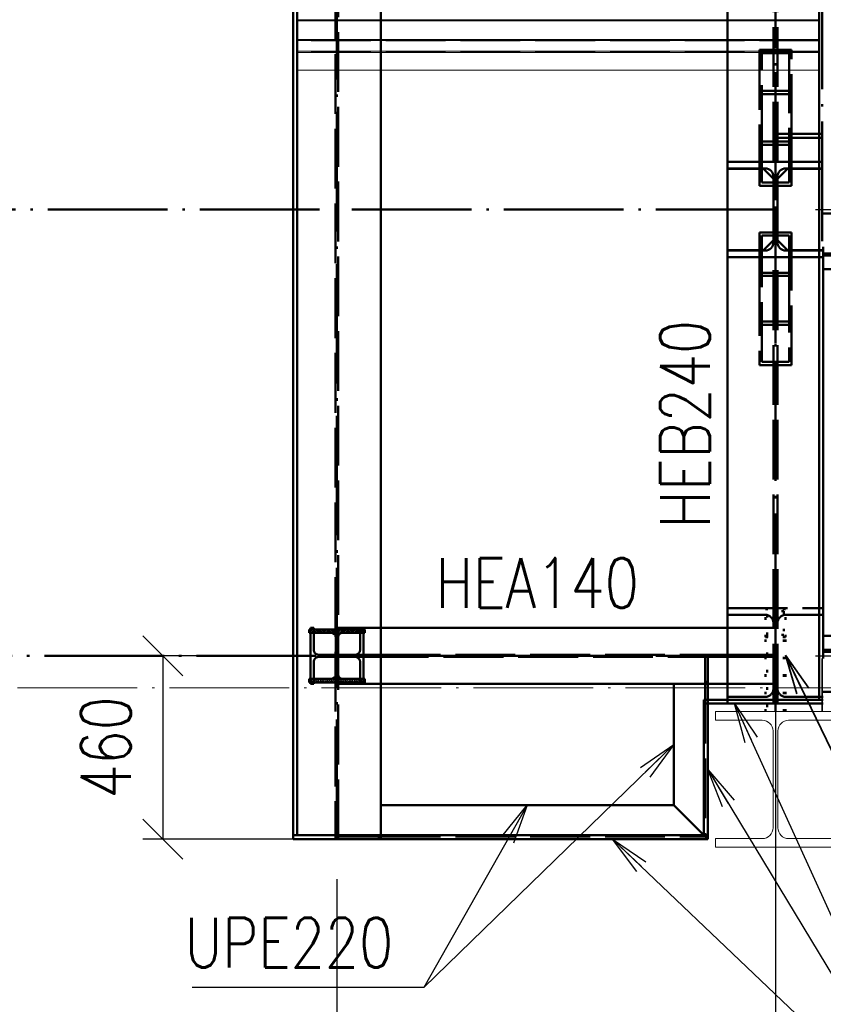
# Paper-space layout 'Layout1' of a CAD drawing. Extents: x -2 to 1033, y -36 to 596.
# Tile 42 of 89: x 374 to 415, y 35 to 84. Entities that reach past the tile are written whole.
import ezdxf

# ---------------------------------------------------------------- set-up
doc = ezdxf.new("R2010")
doc.units = 0
for name, pattern in [('ACAD_ISO02W100', [15, 12, -3]), ('ACAD_ISO04W100', [30.5, 24, -3, 0.5, -3]), ('ACAD_ISO07W100', [3.5, 0.5, -3]), ('B_CARA_09', [0.5, 0, -0.5]), ('HP_01_CER_B', [8, 5, -1, 1, -1])]:
    doc.linetypes.add(name, pattern=pattern)
doc.layers.get('0').update_dxf_attribs({"linetype": 'CONTINUOUS'})
doc.layers.get('DEFPOINTS').update_dxf_attribs({"color": 132, "linetype": 'CONTINUOUS'})
for name, color, linetype, lineweight in [('SS_1.ET-HALA_TaO-RASTR', 7, 'HP_01_CER_B', 13), ('SS_1.ET-HALA_TaO-SLOUP', 9, 'CONTINUOUS', 13), ('SS_2.ET-DEMONTAZE_OK', 20, 'B_CARA_09', 50), ('SS_2.ET-HALA_TaO-SCHODISTE', 180, 'CONTINUOUS', 50), ('SS_2.ET-HALA_TaO-SCHODISTE-ZABRADLI', 31, 'CONTINUOUS', 35), ('SS_2.ET-HALA_TaO-VESTAVBA_A1÷B2-P.NOSNIK', 172, 'CONTINUOUS', 50), ('SS_2.ET-HALA_TaO-VESTAVBA_A1÷B2-PODLAHA_LEM', 102, 'CONTINUOUS', 50), ('SS_2.ET-HALA_TaO-VESTAVBA_A1÷B2-TRAPEZ.PLECH', 153, 'CONTINUOUS', 18), ('SS_2.ET-HALA_TaO-VESTAVBA_A1÷B2-VAZBA', 200, 'CONTINUOUS', 50), ('SS_2.ET-HALA_TaO-VESTAVBA_A1÷B2-VAZBA2', 51, 'CONTINUOUS', 50), ('SS_2.ET-HALA_TaO-VESTAVBA_A1÷B2-ZABRADLI', 30, 'CONTINUOUS', 50), ('SS_KOTY', 3, 'CONTINUOUS', 25), ('SS_POPIS_PROFILU', 13, 'CONTINUOUS', 25), ('SS_POPIS_PROFILU_de.', 214, 'CONTINUOUS', 35), ('SS_SRAFY', 8, 'CONTINUOUS', 18)]:
    doc.layers.add(name, color=color, linetype=linetype, lineweight=lineweight)
doc.styles.add('ROMANS', font='romans.shx', dxfattribs={"width": 0.8})
doc.styles.add('romans.shx', font='romans.shx', dxfattribs={"height": 5})
doc.dimstyles.new('A-1_(2.5)_50AS', dxfattribs={"dimtxt": 2.5, "dimasz": 2, "dimexe": 1, "dimexo": 2, "dimgap": 0, "dimtad": 0, "dimdec": 1, "dimlfac": 50, "dimrnd": 1, "dimtxsty": 'ROMANS', "dimblk1": 'OBLIQUE', "dimblk2": 'OBLIQUE', "dimsah": 1, "dimcen": 2, "dimclrd": 256, "dimclre": 256, "dimclrt": 256, "dimadec": 1, "dimazin": 2, "dimtfac": 0.714286, "dimtdec": 1, "dimtmove": 0, "dimatfit": 3, "dimldrblk": 'OPEN', "dimfxl": 1, "dimtvp": 1.142857, "dimtfill": 1, "dimtolj": 1, "dimlwd": -1, "dimlwe": -1, "dimarcsym": 0})

# ---------------------------------------------------------------- blocks, each defined once
blk = doc.blocks.new('_Oblique')
at = {"color": 0, "linetype": 'ByBlock', "lineweight": -2}
blk.add_line((-0.5, -0.5), (0.5, 0.5), dxfattribs=at)
blk = doc.blocks.new('*D31')
at = {"layer": 'DEFPOINTS', "color": 0, "transparency": 16777216}
for p in [(412.291, 302.391, -6039.2), (489.066, 302.391), (412.291, 74.791, -6039.2)]:
    blk.add_point(p, dxfattribs=at)
at = {"layer": 'SS_KOTY', "transparency": 16777216}
for p, q in [((414.291, 302.391), (490.066, 302.391)), ((489.066, 74.791), (489.066, 302.391)), ((414.291, 74.791), (490.066, 74.791))]:
    blk.add_line(p, q, dxfattribs=at)
at = {"layer": 'SS_KOTY', "transparency": 16777216, "xscale": 2, "yscale": 2, "zscale": 2}
for p, rotation in [((489.066, 302.391), 90), ((489.066, 74.791), 270)]:
    blk.add_blockref('_Oblique', p, dxfattribs=dict(at, rotation=rotation))
at = {"layer": 'SS_KOTY', "transparency": 16777216, "insert": (486.209, 188.591), "char_height": 2.5, "attachment_point": 5, "rotation": 90, "style": 'ROMANS', "bg_fill": 3, "box_fill_scale": 1.1, "bg_fill_color": 256, "bg_fill_true_color": 13158600, "bg_fill_transparency": 0}
blk.add_mtext('\\A1;11380', dxfattribs=at)
blk = doc.blocks.new('_OPEN')
at = {"color": 0, "linetype": 'ByBlock'}
for p, q in [((-1, 0.167), (0, 0)), ((0, 0), (-1, -0.167)), ((0, 0), (-1, 0))]:
    blk.add_line(p, q, dxfattribs=at)
blk = doc.blocks.new('*D33')
at = {"layer": 'DEFPOINTS', "color": 0, "transparency": 16777216}
for p in [(412.291, 74.791, -6039.2), (483.066, 74.791), (471.697, 72.591, -6021.9)]:
    blk.add_point(p, dxfattribs=at)
at = {"layer": 'SS_KOTY', "transparency": 16777216}
for p, q in [((483.066, 74.791), (483.066, 81.649)), ((414.291, 74.791), (484.066, 74.791)), ((483.066, 72.591), (483.066, 74.791)), ((473.697, 72.591), (484.066, 72.591))]:
    blk.add_line(p, q, dxfattribs=at)
at = {"layer": 'SS_KOTY', "transparency": 16777216, "xscale": 2, "yscale": 2, "zscale": 2}
for p, rotation in [((483.066, 74.791), 90), ((483.066, 72.591), 270)]:
    blk.add_blockref('_Oblique', p, dxfattribs=dict(at, rotation=rotation))
at = {"layer": 'SS_KOTY', "transparency": 16777216, "insert": (480.209, 79.22), "char_height": 2.5, "attachment_point": 5, "rotation": 90, "style": 'ROMANS', "bg_fill": 3, "box_fill_scale": 1.1, "bg_fill_color": 256, "bg_fill_true_color": 13158600, "bg_fill_transparency": 0}
blk.add_mtext('\\A1;110', dxfattribs=at)
blk = doc.blocks.new('*D34')
at = {"layer": 'DEFPOINTS', "color": 0, "transparency": 16777216}
for p in [(412.291, 74.791, -6039.2), (412.291, 52.391, -6039.2), (489.066, 52.391)]:
    blk.add_point(p, dxfattribs=at)
at = {"layer": 'SS_KOTY', "transparency": 16777216}
for p, q in [((414.291, 74.791), (490.066, 74.791)), ((489.066, 74.791), (489.066, 52.391)), ((414.291, 52.391), (490.066, 52.391))]:
    blk.add_line(p, q, dxfattribs=at)
at = {"layer": 'SS_KOTY', "transparency": 16777216, "xscale": 2, "yscale": 2, "zscale": 2}
for p, rotation in [((489.066, 74.791), 90), ((489.066, 52.391), 270)]:
    blk.add_blockref('_Oblique', p, dxfattribs=dict(at, rotation=rotation))
at = {"layer": 'SS_KOTY', "transparency": 16777216, "insert": (486.209, 63.591), "char_height": 2.5, "attachment_point": 5, "rotation": 90, "style": 'ROMANS', "bg_fill": 3, "box_fill_scale": 1.1, "bg_fill_color": 256, "bg_fill_true_color": 13158600, "bg_fill_transparency": 0}
blk.add_mtext('\\A1;1120', dxfattribs=at)
blk = doc.blocks.new('*D35')
at = {"layer": 'DEFPOINTS', "color": 0, "transparency": 16777216}
for p in [(412.291, 52.391, -6039.2), (489.066, 50.791), (506.731, 50.791)]:
    blk.add_point(p, dxfattribs=at)
at = {"layer": 'SS_KOTY', "transparency": 16777216}
for p, q in [((414.291, 52.391), (490.066, 52.391)), ((489.066, 52.391), (489.066, 50.791)), ((504.731, 50.791), (488.066, 50.791)), ((489.066, 50.791), (489.066, 45.553))]:
    blk.add_line(p, q, dxfattribs=at)
at = {"layer": 'SS_KOTY', "transparency": 16777216, "xscale": 2, "yscale": 2, "zscale": 2}
for p, rotation in [((489.066, 52.391), 90), ((489.066, 50.791), 270)]:
    blk.add_blockref('_Oblique', p, dxfattribs=dict(at, rotation=rotation))
at = {"layer": 'SS_KOTY', "transparency": 16777216, "insert": (486.209, 47.172), "char_height": 2.5, "attachment_point": 5, "rotation": 90, "style": 'ROMANS', "bg_fill": 3, "box_fill_scale": 1.1, "bg_fill_color": 256, "bg_fill_true_color": 13158600, "bg_fill_transparency": 0}
blk.add_mtext('\\A1;80', dxfattribs=at)
blk = doc.blocks.new('*D36')
at = {"layer": 'DEFPOINTS', "color": 0, "transparency": 16777216}
for p in [(412.291, 52.391, -6039.2), (443.591, 52.591, -6036.8), (443.591, 21.873)]:
    blk.add_point(p, dxfattribs=at)
at = {"layer": 'SS_KOTY', "transparency": 16777216}
for p, q in [((443.591, 50.591), (443.591, 20.873)), ((412.291, 50.391), (412.291, 20.873)), ((412.291, 21.873), (443.591, 21.873))]:
    blk.add_line(p, q, dxfattribs=at)
at = {"layer": 'SS_KOTY', "transparency": 16777216, "xscale": 2, "yscale": 2, "zscale": 2, "rotation": 180}
blk.add_blockref('_Oblique', (412.291, 21.873), dxfattribs=at)
at = {"layer": 'SS_KOTY', "transparency": 16777216, "xscale": 2, "yscale": 2, "zscale": 2}
blk.add_blockref('_Oblique', (443.591, 21.873), dxfattribs=at)
at = {"layer": 'SS_KOTY', "transparency": 16777216, "insert": (427.941, 24.73), "char_height": 2.5, "attachment_point": 5, "style": 'ROMANS', "bg_fill": 3, "box_fill_scale": 1.1, "bg_fill_color": 256, "bg_fill_true_color": 13158600, "bg_fill_transparency": 0}
blk.add_mtext('\\A1;1565', dxfattribs=at)
blk = doc.blocks.new('*D37')
at = {"layer": 'DEFPOINTS', "color": 0, "transparency": 16777216}
for p in [(412.291, 52.391, -6039.2), (390.291, 43.191, -6039.2), (390.291, 21.873)]:
    blk.add_point(p, dxfattribs=at)
at = {"layer": 'SS_KOTY', "transparency": 16777216}
for p, q in [((412.291, 50.391), (412.291, 20.873)), ((390.291, 41.191), (390.291, 20.873)), ((412.291, 21.873), (390.291, 21.873))]:
    blk.add_line(p, q, dxfattribs=at)
at = {"layer": 'SS_KOTY', "transparency": 16777216, "xscale": 2, "yscale": 2, "zscale": 2, "rotation": 180}
blk.add_blockref('_Oblique', (390.291, 21.873), dxfattribs=at)
at = {"layer": 'SS_KOTY', "transparency": 16777216, "xscale": 2, "yscale": 2, "zscale": 2}
blk.add_blockref('_Oblique', (412.291, 21.873), dxfattribs=at)
at = {"layer": 'SS_KOTY', "transparency": 16777216, "insert": (401.291, 24.73), "char_height": 2.5, "attachment_point": 5, "style": 'ROMANS', "bg_fill": 3, "box_fill_scale": 1.1, "bg_fill_color": 256, "bg_fill_true_color": 13158600, "bg_fill_transparency": 0}
blk.add_mtext('\\A1;1100', dxfattribs=at)
blk = doc.blocks.new('*D41')
at = {"layer": 'DEFPOINTS', "color": 0, "transparency": 16777216}
for p in [(390.291, 52.391, -6039.2), (381.558, 43.191), (390.291, 43.191, -6039.2)]:
    blk.add_point(p, dxfattribs=at)
at = {"layer": 'SS_KOTY', "transparency": 16777216}
for p, q in [((388.291, 52.391), (380.558, 52.391)), ((381.558, 52.391), (381.558, 43.191)), ((388.291, 43.191), (380.558, 43.191))]:
    blk.add_line(p, q, dxfattribs=at)
at = {"layer": 'SS_KOTY', "transparency": 16777216, "xscale": 2, "yscale": 2, "zscale": 2}
for p, rotation in [((381.558, 52.391), 90), ((381.558, 43.191), 270)]:
    blk.add_blockref('_Oblique', p, dxfattribs=dict(at, rotation=rotation))
at = {"layer": 'SS_KOTY', "transparency": 16777216, "insert": (378.701, 47.791), "char_height": 2.5, "attachment_point": 5, "rotation": 90, "style": 'ROMANS', "bg_fill": 3, "box_fill_scale": 1.1, "bg_fill_color": 256, "bg_fill_true_color": 13158600, "bg_fill_transparency": 0}
blk.add_mtext('\\A1;460', dxfattribs=at)
blk = doc.blocks.new('*D51')
at = {"layer": 'DEFPOINTS', "color": 0, "transparency": 16777216}
for p in [(298.591, 52.391, -6037.86), (390.291, 43.191, -6039.2), (298.591, 21.873)]:
    blk.add_point(p, dxfattribs=at)
at = {"layer": 'SS_KOTY', "transparency": 16777216}
for p, q in [((298.591, 50.391), (298.591, 20.873)), ((390.291, 41.191), (390.291, 20.873)), ((390.291, 21.873), (298.591, 21.873))]:
    blk.add_line(p, q, dxfattribs=at)
at = {"layer": 'SS_KOTY', "transparency": 16777216, "xscale": 2, "yscale": 2, "zscale": 2, "rotation": 180}
blk.add_blockref('_Oblique', (298.591, 21.873), dxfattribs=at)
at = {"layer": 'SS_KOTY', "transparency": 16777216, "xscale": 2, "yscale": 2, "zscale": 2}
blk.add_blockref('_Oblique', (390.291, 21.873), dxfattribs=at)
at = {"layer": 'SS_KOTY', "transparency": 16777216, "insert": (344.441, 24.73), "char_height": 2.5, "attachment_point": 5, "style": 'ROMANS', "bg_fill": 3, "box_fill_scale": 1.1, "bg_fill_color": 256, "bg_fill_true_color": 13158600, "bg_fill_transparency": 0}
blk.add_mtext('\\A1;4585', dxfattribs=at)

psp = doc.layouts.get("Layout1")

# ---------------------------------------------------------------- linework, layer by layer
at = {"layer": 'SS_2.ET-DEMONTAZE_OK', "color": 1, "linetype": 'ACAD_ISO07W100', "ltscale": 0.25}
for p, q in [((411.7907, 53.3243), (411.7907, 54.7385)), ((411.8707, 53.4374), (411.8707, 54.6254))]:
    psp.add_line(p, q, dxfattribs=at)
at = {"layer": 'SS_2.ET-HALA_TaO-VESTAVBA_A1÷B2-P.NOSNIK', "color": 3, "linetype": 'ACAD_ISO02W100', "ltscale": 0.25}
for p, q in [((392.4907, 81.7914), (392.4907, 101.7914)), ((388.9607, 53.7914), (389.1307, 53.7914)), ((390.3607, 53.7914), (392.4907, 53.7914)), ((391.4507, 52.6864), (391.4507, 53.7914))]:
    psp.add_line(p, q, dxfattribs=at)
at = {"layer": 'SS_2.ET-HALA_TaO-VESTAVBA_A1÷B2-P.NOSNIK', "color": 1, "linetype": 'Continuous', "ltscale": 0.25}
for p, q in [((392.4907, 53.7914), (392.4907, 81.7914)), ((409.8907, 53.7914), (392.4907, 53.7914))]:
    psp.add_line(p, q, dxfattribs=at)
at = {"layer": 'SS_2.ET-HALA_TaO-VESTAVBA_A1÷B2-VAZBA', "color": 3, "linetype": 'ACAD_ISO02W100', "ltscale": 0.25}
for p, q in [((409.8907, 81.7914), (409.8907, 101.7914)), ((411.4907, 82.7995), (411.4907, 78.1995)), ((411.6107, 78.0333), (411.6107, 82.6333)), ((411.4907, 78.1995), (411.4907, 76.8514)), ((411.6107, 77.1914), (411.6107, 78.0333)), ((411.6107, 76.8514), (411.6107, 77.1914)), ((411.4907, 76.8314), (411.4907, 75.9834)), ((411.6107, 76.1496), (411.6107, 76.8314)), ((411.4907, 73.6457), (411.4907, 72.7514)), ((411.6107, 72.7514), (411.6107, 73.4816)), ((411.4907, 72.7314), (411.4907, 72.3914)), ((411.6107, 71.6212), (411.6107, 72.7314)), ((411.4907, 72.3914), (411.4907, 71.4571)), ((411.4907, 71.4571), (411.4907, 66.9771)), ((411.6107, 67.1412), (411.6107, 71.6212)), ((409.8907, 54.4514), (411.7707, 54.4514))]:
    psp.add_line(p, q, dxfattribs=at)
at = {"layer": 'SS_2.ET-HALA_TaO-VESTAVBA_A1÷B2-VAZBA', "color": 1, "linetype": 'Continuous', "ltscale": 0.25}
for p, q in [((409.8907, 77.1914), (409.8907, 81.7914)), ((409.8907, 76.8514), (409.8907, 77.1914)), ((409.8907, 76.8514), (411.7707, 76.8514)), ((411.6907, 76.8314), (409.8907, 76.8314)), ((409.8907, 72.7514), (409.8907, 76.8314)), ((411.4907, 76.8514), (411.4907, 76.8314)), ((411.6107, 76.8314), (411.6107, 76.8514)), ((411.6907, 72.7514), (409.8907, 72.7514)), ((411.7707, 72.7314), (409.8907, 72.7314)), ((409.8907, 72.3914), (409.8907, 72.7314)), ((411.4907, 72.7514), (411.4907, 72.7314)), ((411.6107, 72.7314), (411.6107, 72.7514))]:
    psp.add_line(p, q, dxfattribs=at)
at = {"layer": 'SS_2.ET-HALA_TaO-VESTAVBA_A1÷B2-VAZBA', "color": 7, "linetype": 'ACAD_ISO04W100', "ltscale": 0.25}
psp.add_line((184.9907, 52.3914, -6037.86), (390.2907, 52.3914, -6037.86), dxfattribs=at)
at = {"layer": 'SS_2.ET-HALA_TaO-VESTAVBA_A1÷B2-VAZBA2', "color": 1, "linetype": 'Continuous', "ltscale": 0.25}
for p, q in [((391.6907, 53.7214), (388.8907, 53.7214)), ((390.5857, 53.5514), (391.6907, 53.5514)), ((391.6907, 53.5514), (391.6907, 53.7214))]:
    psp.add_line(p, q, dxfattribs=at)

# ---------------------------------------------------------------- texts
at = {"layer": 'SS_POPIS_PROFILU', "color": 13, "style": 'romans.shx', "width": 0.8}
psp.add_text('HEB240', height=2.5, rotation=90, dxfattribs=at).set_placement((409.0004, 58.7911))
psp.add_text('HEA140', height=2.5, dxfattribs=at).set_placement((395.2369, 54.8014))

# ---------------------------------------------------------------- dimensions: what is measured, and where the dimension line sits
at = {"layer": 'SS_KOTY'}
dim = psp.add_linear_dim(base=(489.0657, 302.3914), p1=(412.2907, 74.7914, -6039.2), p2=(412.2907, 302.3914, -6039.2), angle=90, dimstyle='A-1_(2.5)_50AS', dxfattribs=at)
dim.commit()
dim.dimension.update_dxf_attribs({"geometry": '*D31', "text_midpoint": (486.2086, 188.5914)})

# ---------------------------------------------------------------- next in the draw order: linework, layer by layer
at = {"layer": 'SS_2.ET-HALA_TaO-VESTAVBA_A1÷B2-TRAPEZ.PLECH', "color": 5, "linetype": 'Continuous', "ltscale": 0.25}
for p, q in [((388.2907, 84.3154), (414.4907, 84.3154)), ((388.2907, 84.2675), (414.4907, 84.2675)), ((388.2907, 83.3153), (414.4907, 83.3153)), ((388.2907, 83.2674), (414.4907, 83.2674)), ((388.2907, 82.7326), (414.4907, 82.7326)), ((388.2907, 82.6675), (414.4907, 82.6675))]:
    psp.add_line(p, q, dxfattribs=at)
at = {"layer": 'SS_2.ET-HALA_TaO-VESTAVBA_A1÷B2-TRAPEZ.PLECH', "color": 5, "linetype": 'ACAD_ISO02W100', "ltscale": 0.25}
for p, q in [((414.4907, 83.2502), (388.2907, 83.2502)), ((414.4907, 82.7154), (388.2907, 82.7154))]:
    psp.add_line(p, q, dxfattribs=at)
at = {"layer": 'SS_2.ET-HALA_TaO-VESTAVBA_A1÷B2-VAZBA', "color": 3, "linetype": 'ACAD_ISO02W100', "ltscale": 0.25}
for p, q in [((413.0907, 82.7995), (411.4907, 82.7995)), ((412.9707, 82.6333), (411.6107, 82.6333))]:
    psp.add_line(p, q, dxfattribs=at)

# ---------------------------------------------------------------- next in the draw order: dimensions: what is measured, and where the dimension line sits
at = {"layer": 'SS_KOTY'}
dim = psp.add_linear_dim(base=(483.0657, 74.7914), p1=(471.6966, 72.5914, -6021.9), p2=(412.2907, 74.7914, -6039.2), angle=90, dimstyle='A-1_(2.5)_50AS', dxfattribs=at)
dim.commit()
dim.dimension.update_dxf_attribs({"geometry": '*D33', "text_midpoint": (480.2086, 79.22)})

# ---------------------------------------------------------------- next in the draw order: linework, layer by layer
at = {"layer": 'SS_2.ET-HALA_TaO-VESTAVBA_A1÷B2-TRAPEZ.PLECH', "color": 5, "linetype": 'Continuous', "ltscale": 0.25}
psp.add_line((388.2907, 81.7914), (414.4907, 81.7914), dxfattribs=at)
at = {"layer": 'SS_2.ET-HALA_TaO-VESTAVBA_A1÷B2-VAZBA', "color": 3, "linetype": 'ACAD_ISO02W100', "ltscale": 0.25}
for p, q in [((412.1907, 77.1914), (412.1907, 299.9914)), ((412.3907, 77.1914), (412.3907, 299.9914)), ((412.9707, 82.6333), (412.9707, 78.0333)), ((413.0907, 78.5914), (413.0907, 82.7995)), ((413.0907, 80.5834), (411.4907, 80.5834)), ((412.9707, 80.7496), (411.6107, 80.7496)), ((413.0907, 78.3914), (413.0907, 78.5914)), ((411.4907, 78.1995), (413.0907, 78.1995)), ((413.0907, 78.1995), (413.0907, 78.3914)), ((413.0907, 78.0333), (413.0907, 78.1995)), ((411.6107, 78.0333), (412.9707, 78.0333)), ((412.9707, 78.0333), (412.9707, 76.8514)), ((413.0907, 76.8514), (413.0907, 78.0333)), ((414.4907, 77.1914), (414.6907, 77.1914)), ((412.9707, 76.8314), (412.9707, 76.1496)), ((414.4907, 76.8514), (414.6907, 76.8514)), ((414.6907, 76.8314), (414.4907, 76.8314)), ((411.6107, 76.1496), (412.9707, 76.1496))]:
    psp.add_line(p, q, dxfattribs=at)
at = {"layer": 'SS_2.ET-HALA_TaO-VESTAVBA_A1÷B2-VAZBA', "color": 1, "linetype": 'Continuous', "ltscale": 0.25}
for p, q in [((409.8907, 77.1914), (414.4907, 77.1914)), ((412.1907, 76.3314), (411.6907, 76.8314)), ((412.8907, 76.8314), (412.3907, 76.3314)), ((412.8107, 76.8514), (414.4907, 76.8514)), ((414.4907, 76.8314), (412.8907, 76.8314)), ((412.9707, 76.8514), (412.9707, 76.8314)), ((413.0907, 76.8314), (413.0907, 76.8514))]:
    psp.add_line(p, q, dxfattribs=at)
at = {"layer": 'SS_2.ET-HALA_TaO-VESTAVBA_A1÷B2-VAZBA', "color": 1, "linetype": 'Continuous', "ltscale": 0.25, "extrusion": (0, 0, -1)}
for centre, start, end in [((-411.7707, 76.4314), 90, 180), ((-412.8107, 76.4314), 0, 90)]:
    psp.add_arc(centre, 0.42, start, end, dxfattribs=at)
at = {"layer": 'SS_2.ET-HALA_TaO-VESTAVBA_A1÷B2-ZABRADLI', "color": 3, "linetype": 'ACAD_ISO02W100', "ltscale": 0.25}
for p, q in [((412.9907, 78.5914), (412.3907, 78.5914)), ((414.6907, 78.5914), (412.9907, 78.5914)), ((412.9907, 78.3914), (412.9907, 78.5914)), ((412.3907, 78.3914), (412.9907, 78.3914)), ((412.9907, 78.3914), (414.6907, 78.3914))]:
    psp.add_line(p, q, dxfattribs=at)

# ---------------------------------------------------------------- next in the draw order: dimensions: what is measured, and where the dimension line sits
at = {"layer": 'SS_KOTY'}
dim = psp.add_linear_dim(base=(489.0657, 52.3914), p1=(412.2907, 74.7914, -6039.2), p2=(412.2907, 52.3914, -6039.2), angle=90, dimstyle='A-1_(2.5)_50AS', override={"dimtmove": 1}, dxfattribs=at)
dim.commit()
dim.dimension.update_dxf_attribs({"geometry": '*D34', "text_midpoint": (486.2086, 63.5914)})

# ---------------------------------------------------------------- next in the draw order: linework, layer by layer
at = {"layer": 'SS_2.ET-DEMONTAZE_OK', "color": 1, "linetype": 'ACAD_ISO07W100', "ltscale": 0.25}
for p, q in [((412.7907, 54.7385), (411.7907, 54.7385)), ((412.7107, 54.6254), (411.8707, 54.6254))]:
    psp.add_line(p, q, dxfattribs=at)
at = {"layer": 'SS_2.ET-HALA_TaO-SCHODISTE', "color": 3, "linetype": 'ACAD_ISO02W100', "ltscale": 0.25}
for p, q in [((415.0907, 74.5914), (414.6907, 74.5914)), ((443.5907, 72.4914), (414.6907, 72.4914))]:
    psp.add_line(p, q, dxfattribs=at)
at = {"layer": 'SS_2.ET-HALA_TaO-SCHODISTE', "color": 1, "linetype": 'Continuous', "ltscale": 0.25}
for p, q in [((415.0907, 72.5914), (414.6907, 72.5914)), ((443.5907, 71.7914), (414.6907, 71.7914))]:
    psp.add_line(p, q, dxfattribs=at)
at = {"layer": 'SS_2.ET-HALA_TaO-VESTAVBA_A1÷B2-P.NOSNIK', "color": 3, "linetype": 'ACAD_ISO02W100', "ltscale": 0.25}
psp.add_line((409.8907, 53.7914), (412.1906, 53.7914), dxfattribs=at)
at = {"layer": 'SS_2.ET-HALA_TaO-VESTAVBA_A1÷B2-VAZBA', "color": 7, "linetype": 'ACAD_ISO04W100', "ltscale": 0.25}
for p, q in [((412.2907, 302.3914), (412.2907, 74.7914)), ((412.2907, 81.6914), (412.2907, 74.7914)), ((412.2907, 74.7914, -6039.2), (184.9907, 74.7914, -6039.2)), ((412.2907, 68.0714), (412.2907, 74.7914))]:
    psp.add_line(p, q, dxfattribs=at)
at = {"layer": 'SS_2.ET-HALA_TaO-VESTAVBA_A1÷B2-VAZBA', "color": 3, "linetype": 'ACAD_ISO02W100', "ltscale": 0.25}
for p, q in [((413.0907, 75.9834), (413.0907, 76.8314)), ((411.4907, 75.9834), (413.0907, 75.9834)), ((413.0907, 73.6457), (411.4907, 73.6457)), ((413.0907, 73.4816), (413.0907, 73.6457)), ((412.9707, 73.4816), (411.6107, 73.4816)), ((412.9707, 73.4816), (412.9707, 72.7514)), ((413.0907, 72.7514), (413.0907, 73.4816)), ((412.9707, 72.7314), (412.9707, 72.3914)), ((413.0907, 71.4571), (413.0907, 72.7314)), ((414.6907, 72.7514), (414.4907, 72.7514)), ((414.6907, 72.7314), (414.4907, 72.7314)), ((412.9707, 72.3914), (412.9707, 71.6212)), ((414.6907, 72.3914), (414.4907, 72.3914)), ((413.0907, 71.4571), (411.4907, 71.4571)), ((412.9707, 71.6212), (411.6107, 71.6212)), ((412.9707, 71.6212), (412.9707, 67.1412)), ((413.0907, 66.9771), (413.0907, 71.4571)), ((411.4907, 69.1657), (413.0907, 69.1657)), ((411.6107, 69.0016), (412.9707, 69.0016)), ((411.4907, 66.9771), (413.0907, 66.9771)), ((411.6107, 67.1412), (412.9707, 67.1412)), ((409.8907, 54.7914), (414.6907, 54.7914)), ((412.8107, 54.4514), (414.6907, 54.4514))]:
    psp.add_line(p, q, dxfattribs=at)
at = {"layer": 'SS_2.ET-HALA_TaO-VESTAVBA_A1÷B2-VAZBA', "color": 1, "linetype": 'Continuous', "ltscale": 0.25}
for p, q in [((412.1907, 73.1514), (412.1907, 76.4314)), ((412.3907, 73.1514), (412.3907, 76.4314)), ((411.6907, 72.7514), (412.1907, 73.2514)), ((412.3907, 73.2514), (412.8907, 72.7514)), ((414.4907, 72.7314), (412.8107, 72.7314)), ((414.4907, 72.7514), (412.8907, 72.7514)), ((412.9707, 72.7514), (412.9707, 72.7314)), ((413.0907, 72.7314), (413.0907, 72.7514)), ((414.4907, 72.3914), (409.8907, 72.3914))]:
    psp.add_line(p, q, dxfattribs=at)
at = {"layer": 'SS_2.ET-HALA_TaO-VESTAVBA_A1÷B2-VAZBA', "color": 1, "linetype": 'Continuous', "ltscale": 0.25, "extrusion": (0, 0, -1)}
for centre, start, end in [((-411.7707, 73.1514), 180, 270), ((-412.8107, 73.1514), 270, 0)]:
    psp.add_arc(centre, 0.42, start, end, dxfattribs=at)
at = {"layer": 'SS_2.ET-HALA_TaO-VESTAVBA_A1÷B2-VAZBA', "color": 3, "linetype": 'ACAD_ISO02W100', "ltscale": 0.25, "extrusion": (7.17572e-14, 1.73237e-13, -1)}
psp.add_arc((-411.7707, 54.0314), 0.42, 90, 180, dxfattribs=at)
at = {"layer": 'SS_2.ET-HALA_TaO-VESTAVBA_A1÷B2-VAZBA', "color": 3, "linetype": 'ACAD_ISO02W100', "ltscale": 0.25, "extrusion": (-1.73237e-13, 7.17572e-14, -1)}
psp.add_arc((-412.8107, 54.0314), 0.42, 0, 90, dxfattribs=at)
at = {"layer": 'SS_2.ET-HALA_TaO-VESTAVBA_A1÷B2-ZABRADLI', "color": 7, "linetype": 'ACAD_ISO04W100', "ltscale": 0.25}
psp.add_line((414.6307, 155.4564), (414.6307, 72.9264), dxfattribs=at)

# ---------------------------------------------------------------- next in the draw order: dimensions: what is measured, and where the dimension line sits
at = {"layer": 'SS_KOTY'}
dim = psp.add_linear_dim(base=(489.0657, 50.7914), p1=(412.2907, 52.3914, -6039.2), p2=(506.7315, 50.7914), angle=90, dimstyle='A-1_(2.5)_50AS', override={"dimtmove": 0}, dxfattribs=at)
dim.commit()
dim.dimension.update_dxf_attribs({"geometry": '*D35', "text_midpoint": (486.2086, 47.1724)})

# ---------------------------------------------------------------- next in the draw order: linework, layer by layer
at = {"layer": 'SS_2.ET-DEMONTAZE_OK', "color": 1, "linetype": 'ACAD_ISO07W100', "ltscale": 0.25}
for p, q in [((412.7107, 54.6254), (412.7107, 53.4374)), ((412.7907, 53.3243), (412.7907, 54.7385)), ((412.7107, 53.4374), (411.8707, 53.4374)), ((412.7907, 53.3243), (411.7907, 53.3243))]:
    psp.add_line(p, q, dxfattribs=at)
at = {"layer": 'SS_2.ET-HALA_TaO-SCHODISTE', "color": 1, "linetype": 'Continuous', "ltscale": 0.25}
psp.add_line((414.6907, 53.3914), (443.5907, 53.3914), dxfattribs=at)

# ---------------------------------------------------------------- next in the draw order: dimensions: what is measured, and where the dimension line sits
at = {"layer": 'SS_KOTY'}
dim = psp.add_linear_dim(base=(443.5907, 21.8726), p1=(412.2907, 52.3914, -6039.2), p2=(443.5907, 52.5914, -6036.8), dimstyle='A-1_(2.5)_50AS', dxfattribs=at)
dim.commit()
dim.dimension.update_dxf_attribs({"geometry": '*D36', "text_midpoint": (427.9407, 24.7297)})

# ---------------------------------------------------------------- next in the draw order: linework, layer by layer
at = {"layer": 'SS_2.ET-HALA_TaO-SCHODISTE', "color": 3, "linetype": 'ACAD_ISO02W100', "ltscale": 0.25}
psp.add_line((414.6907, 52.6914), (443.5907, 52.6914), dxfattribs=at)
at = {"layer": 'SS_2.ET-HALA_TaO-SCHODISTE', "color": 1, "linetype": 'Continuous', "ltscale": 0.25}
for p, q in [((414.6907, 52.5914), (415.0907, 52.5914)), ((414.6907, 50.5914), (415.0907, 50.5914))]:
    psp.add_line(p, q, dxfattribs=at)
at = {"layer": 'SS_2.ET-HALA_TaO-SCHODISTE-ZABRADLI', "color": 7, "linetype": 'ACAD_ISO04W100', "ltscale": 0.25}
psp.add_line((414.6307, 52.2564), (414.6307, 49.5914), dxfattribs=at)
at = {"layer": 'SS_2.ET-HALA_TaO-VESTAVBA_A1÷B2-PODLAHA_LEM', "color": 1, "linetype": 'Continuous', "ltscale": 0.25}
for p, q in [((414.4907, 187.5914), (414.4907, 50.1914)), ((414.6907, 52.2564), (414.6907, 72.9264))]:
    psp.add_line(p, q, dxfattribs=at)
at = {"layer": 'SS_2.ET-HALA_TaO-VESTAVBA_A1÷B2-PODLAHA_LEM', "color": 3, "linetype": 'ACAD_ISO02W100', "ltscale": 0.25}
for p, q in [((414.6907, 50.1914), (414.5707, 50.1914)), ((414.5707, 49.9914), (414.6907, 49.9914))]:
    psp.add_line(p, q, dxfattribs=at)

# ---------------------------------------------------------------- next in the draw order: dimensions: what is measured, and where the dimension line sits
at = {"layer": 'SS_KOTY'}
dim = psp.add_linear_dim(base=(390.2907, 21.8726), p1=(412.2907, 52.3914, -6039.2), p2=(390.2907, 43.1914, -6039.2), dimstyle='A-1_(2.5)_50AS', override={"dimtmove": 1}, dxfattribs=at)
dim.commit()
dim.dimension.update_dxf_attribs({"geometry": '*D37', "text_midpoint": (401.2907, 24.7297)})

# ---------------------------------------------------------------- next in the draw order: linework, layer by layer
at = {"layer": 'SS_1.ET-HALA_TaO-SLOUP', "color": 5, "linetype": 'Continuous', "ltscale": 0.25}
for p, q in [((415.2907, 49.5914), (409.2907, 49.5914)), ((409.2907, 49.5914), (409.2907, 49.1614)), ((409.2907, 49.1614), (411.6307, 49.1614)), ((412.9507, 49.1614), (415.2907, 49.1614)), ((412.1707, 48.6214), (412.1707, 43.7614)), ((412.4107, 43.7614), (412.4107, 48.6214)), ((411.6307, 43.2214), (409.2907, 43.2214)), ((409.2907, 43.2214), (409.2907, 42.7914)), ((415.2907, 43.2214), (412.9507, 43.2214)), ((409.2907, 42.7914), (415.2907, 42.7914))]:
    psp.add_line(p, q, dxfattribs=at)
at = {"layer": 'SS_1.ET-HALA_TaO-SLOUP', "color": 5, "linetype": 'Continuous', "ltscale": 0.25, "extrusion": (0, 0, -1)}
for centre, start, end in [((-411.6307, 48.6214), 90, 180), ((-412.9507, 48.6214), 0, 90), ((-411.6307, 43.7614), 180, 270), ((-412.9507, 43.7614), 270, 0)]:
    psp.add_arc(centre, 0.54, start, end, dxfattribs=at)
at = {"layer": 'SS_2.ET-DEMONTAZE_OK', "color": 9, "linetype": 'ACAD_ISO04W100', "ltscale": 0.25}
psp.add_line((412.2907, 54.0314), (412.2907, 49.5914), dxfattribs=at)
at = {"layer": 'SS_2.ET-DEMONTAZE_OK', "color": 1, "linetype": 'ACAD_ISO07W100', "ltscale": 0.25}
for p, q in [((411.8707, 53.4374), (411.8707, 49.5914)), ((412.7107, 49.5914), (412.7107, 53.4374)), ((411.7907, 49.5914), (411.7907, 53.3243)), ((412.7907, 49.5914), (412.7907, 53.3243))]:
    psp.add_line(p, q, dxfattribs=at)
at = {"layer": 'SS_2.ET-HALA_TaO-VESTAVBA_A1÷B2-P.NOSNIK', "color": 3, "linetype": 'ACAD_ISO02W100', "ltscale": 0.25}
for p, q in [((391.6207, 53.7914), (391.6207, 50.9914)), ((392.3907, 52.4464), (392.4614, 52.4464)), ((392.3907, 52.4464), (392.3907, 52.3364)), ((392.4614, 52.4464), (392.4907, 52.4464)), ((392.4907, 52.4464), (409.8907, 52.4464)), ((409.8907, 52.4464), (409.9492, 52.4464)), ((409.9492, 52.4464), (410.0907, 52.4464)), ((410.0907, 52.4464), (411.7907, 52.4464)), ((410.0907, 52.3364), (410.0907, 52.4464)), ((411.7907, 52.4464), (412.1906, 52.4464)), ((392.4614, 52.3364), (392.3907, 52.3364)), ((392.4907, 52.3364), (392.4614, 52.3364)), ((409.8907, 52.3364), (392.4907, 52.3364)), ((408.7607, 52.3364), (408.7607, 51.0914)), ((408.8907, 52.3364), (408.8907, 51.0914)), ((409.9492, 52.3364), (409.8907, 52.3364)), ((410.0907, 52.3364), (409.9492, 52.3364)), ((411.8707, 52.3364), (410.0907, 52.3364)), ((412.1906, 52.3364), (411.8707, 52.3364)), ((408.8907, 51.0914), (408.7607, 51.0914)), ((408.7607, 51.0914), (408.7607, 51.0207)), ((408.7607, 51.0207), (408.7607, 50.9914)), ((408.7607, 50.9914), (408.7607, 43.3214)), ((408.8907, 51.0914), (408.8907, 51.0207)), ((408.8907, 51.0207), (408.8907, 50.9914)), ((409.8907, 50.9914), (412.1906, 50.9914)), ((408.8907, 50.1914), (408.8907, 49.9914)), ((392.3907, 43.3214), (392.4614, 43.3214)), ((392.3907, 43.3214), (392.3907, 43.1914)), ((392.4614, 43.3214), (392.4907, 43.3214)), ((392.4907, 43.1914), (392.4907, 43.3914)), ((392.4907, 43.3214), (408.7606, 43.3214)), ((408.8906, 43.1914), (408.6906, 43.3914)), ((408.8906, 43.1914), (408.6906, 43.3914)), ((408.6907, 43.3914), (408.8907, 43.1914)), ((408.6907, 43.3914), (408.7607, 43.3214))]:
    psp.add_line(p, q, dxfattribs=at)
at = {"layer": 'SS_2.ET-HALA_TaO-VESTAVBA_A1÷B2-P.NOSNIK', "color": 1, "linetype": 'Continuous', "ltscale": 0.25}
for p, q in [((392.4907, 50.9914), (392.4907, 53.7914)), ((392.4907, 43.3914), (392.4907, 50.9914)), ((392.4907, 50.9914), (409.8907, 50.9914)), ((407.1907, 50.9914), (407.1907, 44.8914)), ((408.8907, 50.9914), (408.8907, 50.1914)), ((407.1906, 44.8914), (392.4907, 44.8914)), ((408.6906, 43.3914), (407.1906, 44.8914))]:
    psp.add_line(p, q, dxfattribs=at)
at = {"layer": 'SS_2.ET-HALA_TaO-VESTAVBA_A1÷B2-P.NOSNIK', "color": 7, "linetype": 'ACAD_ISO04W100', "ltscale": 0.25}
psp.add_line((408.8907, 52.3914), (408.8907, 43.1914), dxfattribs=at)
at = {"layer": 'SS_2.ET-HALA_TaO-VESTAVBA_A1÷B2-PODLAHA_LEM', "color": 1, "linetype": 'Continuous', "ltscale": 0.25}
for p, q in [((411.7907, 50.1914), (408.6907, 50.1914)), ((408.6907, 50.1914), (408.6907, 49.9914)), ((408.6907, 49.9914), (408.6907, 43.3914)), ((408.6907, 49.9914), (411.7907, 49.9914)), ((408.8907, 49.9914), (408.8907, 43.3914)), ((414.5707, 50.1914), (412.7907, 50.1914)), ((412.7907, 49.9914), (414.5707, 49.9914)), ((408.8907, 43.3914), (408.8907, 43.1914))]:
    psp.add_line(p, q, dxfattribs=at)
at = {"layer": 'SS_2.ET-HALA_TaO-VESTAVBA_A1÷B2-PODLAHA_LEM', "color": 7, "linetype": 'ACAD_ISO04W100', "ltscale": 0.25}
for p, q in [((414.6907, 49.9914), (408.6907, 49.9914)), ((408.8907, 49.9914), (408.8907, 43.1914))]:
    psp.add_line(p, q, dxfattribs=at)
at = {"layer": 'SS_2.ET-HALA_TaO-VESTAVBA_A1÷B2-PODLAHA_LEM', "color": 3, "linetype": 'ACAD_ISO02W100', "ltscale": 0.25}
for p, q in [((412.7907, 50.1914), (411.7907, 50.1914)), ((411.7907, 49.9914), (412.7907, 49.9914))]:
    psp.add_line(p, q, dxfattribs=at)
at = {"layer": 'SS_2.ET-HALA_TaO-VESTAVBA_A1÷B2-VAZBA', "color": 7, "linetype": 'ACAD_ISO04W100', "ltscale": 0.25}
psp.add_line((412.2907, 74.7914), (412.2907, 52.3914), dxfattribs=at)
at = {"layer": 'SS_2.ET-HALA_TaO-VESTAVBA_A1÷B2-VAZBA', "color": 1, "linetype": 'Continuous', "ltscale": 0.25}
psp.add_line((409.8907, 50.1914), (409.8907, 72.3914), dxfattribs=at)
at = {"layer": 'SS_2.ET-HALA_TaO-VESTAVBA_A1÷B2-VAZBA', "color": 3, "linetype": 'ACAD_ISO02W100', "ltscale": 0.25}
for p, q in [((412.1907, 49.9914), (412.1907, 72.3914)), ((412.3907, 49.9914), (412.3907, 72.3914)), ((411.7707, 50.3314), (409.8907, 50.3314)), ((409.8907, 49.9914), (409.8907, 50.1914)), ((414.6907, 50.3314), (412.8107, 50.3314))]:
    psp.add_line(p, q, dxfattribs=at)
at = {"layer": 'SS_2.ET-HALA_TaO-VESTAVBA_A1÷B2-VAZBA', "color": 3, "linetype": 'ACAD_ISO02W100', "ltscale": 0.25, "extrusion": (3.58786e-14, -8.66185e-14, -1)}
psp.add_arc((-411.7707, 50.7514), 0.42, 180, 270, dxfattribs=at)
at = {"layer": 'SS_2.ET-HALA_TaO-VESTAVBA_A1÷B2-VAZBA', "color": 3, "linetype": 'ACAD_ISO02W100', "ltscale": 0.25, "extrusion": (-8.66185e-14, -3.58786e-14, -1)}
psp.add_arc((-412.8107, 50.7514), 0.42, 270, 0, dxfattribs=at)
at = {"layer": 'SS_2.ET-HALA_TaO-VESTAVBA_A1÷B2-VAZBA2', "color": 1, "linetype": 'Continuous', "ltscale": 0.25}
psp.add_line((391.6907, 51.0614), (391.6907, 51.2314), dxfattribs=at)
at = {"layer": 'SS_POPIS_PROFILU', "color": 0, "linetype": 'ByBlock'}
for p, q in [((410.766, 48.0331), (410.2407, 49.9914)), ((410.2407, 49.9914), (411.3727, 48.3093)), ((410.2407, 49.9914), (411.0694, 48.1712)), ((405.5245, 46.786), (407.1907, 47.9414)), ((407.1907, 47.9414), (405.7568, 46.5471)), ((407.1907, 47.9414), (405.9892, 46.3081)), ((409.641, 44.8078), (408.8907, 46.6914)), ((408.8907, 46.6914), (410.2113, 45.1529)), ((408.8907, 46.6914), (409.9262, 44.9804)), ((398.5636, 43.3165), (399.8406, 44.8914)), ((399.8406, 44.8914), (398.8536, 43.152)), ((399.8406, 44.8914), (399.1435, 42.9874)), ((405.3321, 41.5702), (404.1144, 43.1914)), ((404.1144, 43.1914), (405.7921, 42.0528)), ((404.1144, 43.1914), (405.5621, 41.8115))]:
    psp.add_line(p, q, dxfattribs=at)
at = {"layer": 'SS_POPIS_PROFILU', "color": 13}
for points in [[(410.2407, 49.9914), (420.4065, 27.6628), (435.4541, 27.6628)], [(408.8907, 46.6914), (420.4065, 27.6628), (435.4541, 27.6628)], [(404.1144, 43.1914), (420.4065, 27.6628), (435.4541, 27.6628)]]:
    psp.add_lwpolyline(points, dxfattribs=at)
at = {"layer": 'SS_POPIS_PROFILU_de.', "color": 0, "linetype": 'ByBlock'}
for p, q in [((413.362, 50.4789), (412.7907, 52.4243)), ((412.7907, 52.4243), (413.9621, 50.7693)), ((412.7907, 52.4243), (413.662, 50.6241))]:
    psp.add_line(p, q, dxfattribs=at)
at = {"layer": 'SS_POPIS_PROFILU_de.', "color": 214}
psp.add_lwpolyline([(412.7907, 52.4243), (420.2326, 37.0496), (440.804, 37.0496)], dxfattribs=at)

# ---------------------------------------------------------------- next in the draw order: dimensions: what is measured, and where the dimension line sits
at = {"layer": 'SS_KOTY'}
dim = psp.add_linear_dim(base=(381.5581, 43.1914), p1=(390.2907, 52.3914, -6039.2), p2=(390.2907, 43.1914, -6039.2), angle=90, dimstyle='A-1_(2.5)_50AS', dxfattribs=at)
dim.commit()
dim.dimension.update_dxf_attribs({"geometry": '*D41', "text_midpoint": (378.7009, 47.7914)})

# ---------------------------------------------------------------- next in the draw order: linework, layer by layer
at = {"layer": 'SS_2.ET-HALA_TaO-VESTAVBA_A1÷B2-P.NOSNIK', "color": 3, "linetype": 'ACAD_ISO02W100', "ltscale": 0.25}
psp.add_line((389.1307, 53.7914), (389.1307, 52.6864), dxfattribs=at)
at = {"layer": 'SS_2.ET-HALA_TaO-VESTAVBA_A1÷B2-VAZBA2', "color": 1, "linetype": 'Continuous', "ltscale": 0.25}
for p, q in [((388.8907, 53.7214), (388.8907, 53.5514)), ((388.8907, 53.5514), (389.9957, 53.5514))]:
    psp.add_line(p, q, dxfattribs=at)
at = {"layer": 'SS_2.ET-HALA_TaO-VESTAVBA_A1÷B2-VAZBA2', "color": 1, "linetype": 'Continuous', "ltscale": 0.25, "extrusion": (0, 0, -1)}
for centre, start, end in [((-389.9957, 53.3114), 90, 180), ((-390.5857, 53.3114), 0, 90)]:
    psp.add_arc(centre, 0.24, start, end, dxfattribs=at)

# ---------------------------------------------------------------- next in the draw order: dimensions: what is measured, and where the dimension line sits
at = {"layer": 'SS_KOTY'}
dim = psp.add_linear_dim(base=(298.5907, 21.8726), p1=(390.2907, 43.1914, -6039.2), p2=(298.5907, 52.3914, -6037.86), dimstyle='A-1_(2.5)_50AS', override={"dimtmove": 1}, dxfattribs=at)
dim.commit()
dim.dimension.update_dxf_attribs({"geometry": '*D51', "text_midpoint": (344.4407, 24.7297)})

# ---------------------------------------------------------------- next in the draw order: hatches: boundary and pattern name
at = {"layer": 'SS_SRAFY'}
h = psp.add_hatch(dxfattribs=at)
h.set_pattern_fill('ANSI31', color=5, scale=0.02, style=0)
h.set_pattern_definition([(45, (68.990654, 187.591407), (-0.044901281, 0.044901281), [])])
h.paths.add_polyline_path([(388.8907, 51.0614), (391.6907, 51.0614), (391.6907, 51.2314), (390.5857, 51.2314, -0.4142136), (390.3457, 51.4714), (390.3457, 53.3114, -0.4142136), (390.5857, 53.5514), (391.6907, 53.5514), (391.6907, 53.7214), (388.8907, 53.7214), (388.8907, 53.5514), (389.9957, 53.5514, -0.4142136), (390.2357, 53.3114), (390.2357, 51.4714, -0.4142136), (389.9957, 51.2314), (388.8907, 51.2314)], flags=0)

# ---------------------------------------------------------------- next in the draw order: linework, layer by layer
at = {"layer": 'SS_1.ET-HALA_TaO-RASTR', "linetype": 'ACAD_ISO04W100', "ltscale": 0.25}
psp.add_line((46.3907, 50.7914), (580.7302, 50.7914), dxfattribs=at)
at = {"layer": 'SS_2.ET-HALA_TaO-VESTAVBA_A1÷B2-P.NOSNIK', "color": 7, "linetype": 'ACAD_ISO04W100', "ltscale": 0.25}
for p, q in [((390.2907, 43.1914), (390.2907, 189.7914)), ((412.2907, 52.3914), (390.2907, 52.3914)), ((408.8907, 43.1914), (390.2907, 43.1914))]:
    psp.add_line(p, q, dxfattribs=at)
at = {"layer": 'SS_2.ET-HALA_TaO-VESTAVBA_A1÷B2-P.NOSNIK', "color": 3, "linetype": 'ACAD_ISO02W100', "ltscale": 0.25}
for p, q in [((390.2207, 187.5914), (390.2207, 43.1914)), ((390.3607, 43.1914), (390.3607, 187.5914)), ((388.9607, 50.9914), (388.9607, 53.7914)), ((389.3707, 52.4464), (390.3607, 52.4464)), ((390.3607, 52.4464), (392.3907, 52.4464)), ((389.1307, 52.0964), (389.1307, 50.9914)), ((390.3607, 52.3364), (389.3707, 52.3364)), ((392.3907, 52.3364), (390.3607, 52.3364)), ((391.4507, 50.9914), (391.4507, 52.0964)), ((388.9607, 50.9914), (389.1307, 50.9914)), ((390.3607, 50.9914), (392.4907, 50.9914)), ((390.3607, 43.3214), (392.3907, 43.3214))]:
    psp.add_line(p, q, dxfattribs=at)
at = {"layer": 'SS_2.ET-HALA_TaO-VESTAVBA_A1÷B2-P.NOSNIK', "color": 3, "linetype": 'ACAD_ISO02W100', "ltscale": 0.25, "extrusion": (0, 0, -1)}
for centre, start, end in [((-389.3707, 52.6864), 270, 0), ((-391.2107, 52.6864), 180, 270)]:
    psp.add_arc(centre, 0.24, start, end, dxfattribs=at)
at = {"layer": 'SS_2.ET-HALA_TaO-VESTAVBA_A1÷B2-P.NOSNIK', "color": 3, "linetype": 'ACAD_ISO02W100', "ltscale": 0.25, "extrusion": (-1.51582e-13, 6.27875e-14, -1)}
psp.add_arc((-389.3707, 52.0964), 0.24, 0, 90, dxfattribs=at)
at = {"layer": 'SS_2.ET-HALA_TaO-VESTAVBA_A1÷B2-P.NOSNIK', "color": 3, "linetype": 'ACAD_ISO02W100', "ltscale": 0.25, "extrusion": (6.27875e-14, 1.51582e-13, -1)}
psp.add_arc((-391.2107, 52.0964), 0.24, 90, 180, dxfattribs=at)
at = {"layer": 'SS_2.ET-HALA_TaO-VESTAVBA_A1÷B2-PODLAHA_LEM', "color": 1, "linetype": 'Continuous', "ltscale": 0.25}
for p, q in [((388.0907, 43.3914), (388.0907, 187.5914)), ((388.2907, 43.3914), (388.2907, 187.5914)), ((388.0907, 43.1914), (388.0907, 43.3914)), ((388.2907, 43.3914), (388.0907, 43.3914)), ((388.0907, 43.1914), (408.8907, 43.1914)), ((408.8907, 43.3914), (388.2907, 43.3914))]:
    psp.add_line(p, q, dxfattribs=at)
at = {"layer": 'SS_2.ET-HALA_TaO-VESTAVBA_A1÷B2-PODLAHA_LEM', "color": 7, "linetype": 'ACAD_ISO04W100', "ltscale": 0.25}
for p, q in [((388.0907, 43.1914), (388.0907, 187.5914)), ((408.8907, 43.1914), (388.0907, 43.1914))]:
    psp.add_line(p, q, dxfattribs=at)
at = {"layer": 'SS_2.ET-HALA_TaO-VESTAVBA_A1÷B2-VAZBA2', "color": 1, "linetype": 'Continuous', "ltscale": 0.25}
for p, q in [((390.2357, 53.3114), (390.2357, 51.4714)), ((390.3457, 51.4714), (390.3457, 53.3114)), ((389.9957, 51.2314), (388.8907, 51.2314)), ((388.8907, 51.2314), (388.8907, 51.0614)), ((388.8907, 51.0614), (391.6907, 51.0614)), ((391.6907, 51.2314), (390.5857, 51.2314))]:
    psp.add_line(p, q, dxfattribs=at)
at = {"layer": 'SS_2.ET-HALA_TaO-VESTAVBA_A1÷B2-VAZBA2', "color": 1, "linetype": 'Continuous', "ltscale": 0.25, "extrusion": (0, 0, -1)}
for centre, start, end in [((-389.9957, 51.4714), 180, 270), ((-390.5857, 51.4714), 270, 0)]:
    psp.add_arc(centre, 0.24, start, end, dxfattribs=at)
at = {"layer": 'SS_POPIS_PROFILU', "color": 13}
for points in [[(407.1907, 47.9414), (394.6519, 35.7477), (383.0328, 35.7477)], [(399.8406, 44.8914), (394.6519, 35.7477), (383.0328, 35.7477)]]:
    psp.add_lwpolyline(points, dxfattribs=at)

# ---------------------------------------------------------------- next in the draw order: texts
at = {"layer": 'SS_POPIS_PROFILU', "color": 13, "style": 'romans.shx', "width": 0.8}
psp.add_text('UPE220', height=2.5, dxfattribs=at).set_placement((382.6557, 36.7477))
psp.add_text('UPE220', height=2.5, dxfattribs=at).set_placement((382.6557, 36.7477))

doc.saveas('drawing.dxf')
